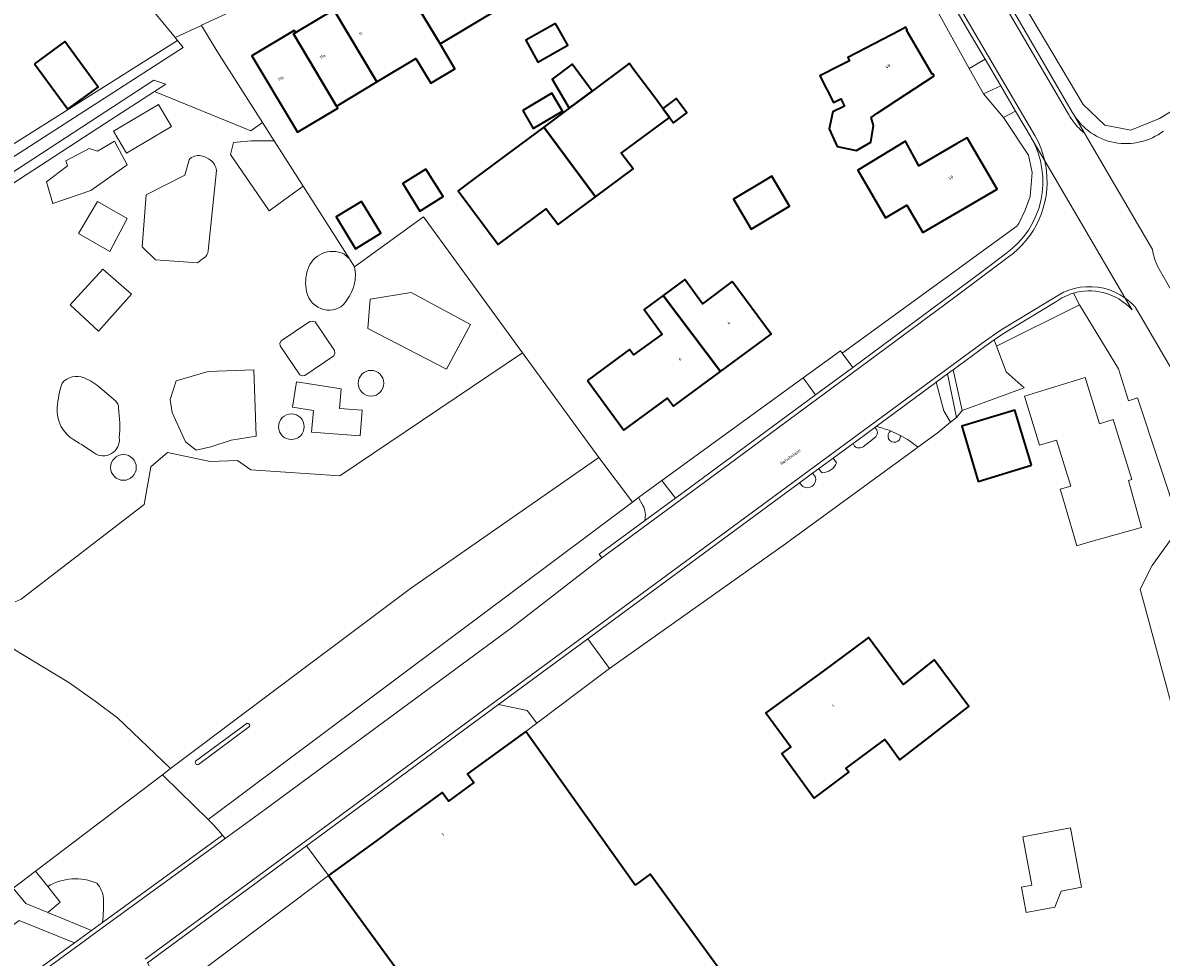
# Model space of a CAD drawing. Header units: metres. Extents: x 201541 to 204988, y 387833 to 394342.
# Tile 62 of 214: x 204120 to 204253, y 389381 to 389491. Entities that reach past the tile are written whole.
import ezdxf
from ezdxf.enums import TextEntityAlignment as Align

# ---------------------------------------------------------------- set-up
doc = ezdxf.new("R2010")
doc.units = ezdxf.units.M
doc.layers.get('Defpoints').update_dxf_attribs({"lineweight": 25})
for name, color, linetype, lineweight in [('B-WE-GR-BEPLANTING_CULTUUR_BODEMBEDEKKER-GV', 90, 'Continuous', 18), ('B-WE-GR-BEPLANTING_CULTUUR_BOSPLANTSOEN-GV', 90, 'Continuous', 18), ('B-WE-GR-GROENVOORZIENING-GV', 80, 'Continuous', 18), ('B-WE-IE-TERREINAFSCHEIDING_KUNSTMATIG_HEKWERK-G', 20, 'IE-TERREINAFSCHEIDING-KUNSTMATIG', 18), ('B-WE-IE-TERREINAFSCHEIDING_KUNSTMATIG_MUUR-G', 90, 'IE-TERREINAFSCHEIDING-KUNSTMATIG-DICHT', 18), ('B-WE-OG-BEBOUWING-GV', 7, 'Continuous', 35), ('B-WE-OG-BEBOUWING-T18', 10, 'Continuous', 18), ('B-WE-OG-TERREIN_CULTUURSCHEIDING-GV', 7, 'Continuous', 18), ('B-WE-OG-TERREIN_ERF-GV', 7, 'Continuous', 18), ('B-WE-OG-TERREIN_ONBEGROEID-GV', 7, 'Continuous', 18), ('B-WE-OG-WATER_GREPPEL-GV', 160, 'Continuous', 18), ('B-WE-VH-ONVERHARD-GV', 252, 'Continuous', 18), ('B-WE-VH-VERHARDING_ASFALT-GV', 252, 'Continuous', 18), ('B-WE-VH-VERHARDING_BETONSTRAATSTEEN-GV', 252, 'Continuous', 18), ('B-WE-VH-VERHARDING_HALFVERHARDING-GV', 252, 'Continuous', 18), ('B-WE-VH-VERHARDING_HALFVERHARDING_GRIND-GV', 252, 'Continuous', 18), ('B-WE-VH-VERHARDING_OPEN-GV', 252, 'Continuous', 18), ('B-WE-VH-VERHARDING_PUIN-GV', 252, 'Continuous', 18), ('B-WE-VH-VERHARDING_TEGEL-GV', 252, 'Continuous', 18)]:
    doc.layers.add(name, color=color, linetype=linetype, lineweight=lineweight)
doc.styles.add('NLCS-ISO-M200-T18', font='NLCS-ISO.ttf', dxfattribs={"height": 0.36})
doc.linetypes.add('IE-TERREINAFSCHEIDING-KUNSTMATIG', pattern='A,4,[82,NLCS.SHX,S=0.75,R=90,X=0,Y=0],4,-2', length=10)
doc.linetypes.add('IE-TERREINAFSCHEIDING-KUNSTMATIG-DICHT', pattern='A,8,-1,[82,NLCS.SHX,S=0.75,R=90,X=0,Y=0],-1', length=10)

msp = doc.modelspace()

# ---------------------------------------------------------------- linework, layer by layer
at = {"layer": 'B-WE-GR-BEPLANTING_CULTUUR_BODEMBEDEKKER-GV'}
for points in [[(204219.187, 389443.321), (204217.788, 389442.292), (204216.653, 389441.456)], [(204217.821, 389441.085), (204219.299, 389442.25)], [(204214.74, 389439.206), (204214.338, 389439.752), (204212.608, 389438.479)], [(204211.92, 389437.972), (204210.384, 389436.841), (204210.8, 389436.431)], [(204212.254, 389437.519), (204211.92, 389437.972)], [(204212.608, 389438.479), (204213.052, 389438.04)]]:
    msp.add_lwpolyline(points, dxfattribs=at)
for points in [[(204219.487, 389442.914, 0.1791692), (204219.187, 389443.321)], [(204221.041, 389442.918, 1.6909436), (204222.206, 389442.378)], [(204222.206, 389442.378, 0.0261126), (204221.041, 389442.918)], [(204219.299, 389442.25, 0.2651268), (204219.487, 389442.914)], [(204216.653, 389441.456, 0.5230976), (204217.821, 389441.085)], [(204213.052, 389438.04, 0.3069239), (204214.74, 389439.206)], [(204210.8, 389436.431, 0.6892069), (204212.254, 389437.519)]]:
    msp.add_lwpolyline(points, format="xyb", dxfattribs=at)
at = {"layer": 'B-WE-GR-BEPLANTING_CULTUUR_BOSPLANTSOEN-GV'}
for points in [[(204113.252, 389420.603), (204125.036, 389413.52), (204128.09, 389411.341), (204130.697, 389409.387), (204136.903, 389403.462), (204137.859, 389404.179), (204145.209, 389409.695), (204164.962, 389424.518), (204186.945, 389439.835), (204178.044, 389452.061), (204156.674, 389437.696), (204146.285, 389438.372), (204144.727, 389439.481), (204141.533, 389439.367), (204136.574, 389440.404), (204134.624, 389438.721), (204133.845, 389434.309), (204119.446, 389423.283)], [(204139.844, 389404.344), (204145.856, 389408.754)], [(204146.155, 389408.391), (204140.173, 389403.94)]]:
    msp.add_lwpolyline(points, dxfattribs=at)
msp.add_lwpolyline([(204145.209, 389409.695), (204137.859, 389404.179), (204136.903, 389403.462), (204135.959, 389402.745), (204137.947, 389400.798), (204141.29, 389397.524), (204190.869, 389434.586), (204186.945, 389439.835), (204164.962, 389424.518)], close=True, dxfattribs=at)
for points in [[(204145.856, 389408.754, -0.6074164), (204146.155, 389408.391)], [(204140.173, 389403.94, -0.7544917), (204139.844, 389404.344)]]:
    msp.add_lwpolyline(points, format="xyb", dxfattribs=at)
at = {"layer": 'B-WE-GR-GROENVOORZIENING-GV'}
msp.add_lwpolyline([(204229.39, 389445.302), (204228.353, 389450.069), (204227.7, 389449.589), (204228.727, 389444.502)], close=True, dxfattribs=at)
at = {"layer": 'B-WE-IE-TERREINAFSCHEIDING_KUNSTMATIG_HEKWERK-G'}
for points in [[(204147.67, 389478.966), (204142.338, 389487.346)], [(204136.368, 389483.464), (204135.046, 389482.604)], [(204135.046, 389482.604), (204129.198, 389478.802)], [(204149.027, 389476.834), (204147.67, 389478.966)], [(204129.198, 389478.802), (204106.616, 389464.119)], [(204152.395, 389471.54), (204149.027, 389476.834)], [(204157.818, 389463.018), (204152.395, 389471.54)], [(204178.044, 389452.061), (204166.475, 389467.951), (204158.406, 389462.094)], [(204158.406, 389462.094), (204157.818, 389463.018)], [(204186.945, 389439.835), (204178.044, 389452.061)], [(204145.209, 389409.695), (204164.962, 389424.518), (204186.945, 389439.835)], [(204113.252, 389420.603), (204125.036, 389413.52), (204128.09, 389411.341), (204130.697, 389409.387), (204136.903, 389403.462)], [(204137.859, 389404.179), (204145.209, 389409.695)], [(204136.903, 389403.462), (204137.859, 389404.179)]]:
    msp.add_lwpolyline(points, dxfattribs=at)
at = {"layer": 'B-WE-IE-TERREINAFSCHEIDING_KUNSTMATIG_MUUR-G'}
for points in [[(204230.22, 389485.288), (204226.388, 389492.157)], [(204231.882, 389482.308), (204230.22, 389485.288)], [(204210.823, 389449.121), (204194.294, 389437.112)], [(204228.727, 389444.502), (204228.05, 389443.952)], [(204228.05, 389443.952), (204226.479, 389442.677)], [(204226.479, 389442.677), (204224.242, 389441.017)], [(204224.242, 389441.017), (204224.03, 389440.859), (204209.511, 389430.273), (204208.771, 389429.718), (204188.212, 389415.16)]]:
    msp.add_lwpolyline(points, dxfattribs=at)
at = {"layer": 'B-WE-OG-BEBOUWING-GV'}
for points in [[(204170.755, 389500.983), (204165.979, 389498.12), (204167.83, 389495.021), (204165.227, 389493.45), (204168.4, 389488.144), (204175.794, 389492.577)], [(204160.845, 389495.022), (204155.994, 389492.127), (204161.014, 389483.715), (204165.578, 389486.452), (204167.311, 389483.562), (204170.129, 389485.238), (204168.4, 389488.144), (204165.227, 389493.45), (204162.704, 389491.927)], [(204161.014, 389483.715), (204155.994, 389492.127), (204151.538, 389489.468), (204151.28, 389489.314), (204156.309, 389480.894), (204156.555, 389481.041)], [(204156.309, 389480.894), (204151.28, 389489.314), (204151.538, 389489.468), (204151.373, 389489.72), (204146.411, 389486.745), (204151.354, 389478.501), (204151.759, 389477.826), (204156.459, 389480.644)], [(204181.906, 389490.543), (204178.408, 389488.586), (204179.834, 389486.036), (204183.332, 389487.993)], [(204226.129, 389484.408), (204225.981, 389484.662), (204225.883, 389484.606), (204222.887, 389489.757), (204222.975, 389489.809), (204222.807, 389490.097), (204222.122, 389489.737), (204216.051, 389486.552), (204216.243, 389486.185), (204215.079, 389485.591), (204212.763, 389484.41), (204214.351, 389481.297), (204215.209, 389481.735), (204215.64, 389480.89), (204214.303, 389480.208), (204213.852, 389478.234), (204214.813, 389476.181), (204217.047, 389475.677), (204218.719, 389476.683), (204219.06, 389478.632), (204218.76, 389479.536), (204219.46, 389480.042)], [(204121.006, 389485.832), (204124.894, 389480.515), (204128.443, 389483.109), (204124.555, 389488.426)], [(204193.715, 389481.562), (204190.941, 389485.295), (204190.52, 389485.862), (204190.351, 389485.736), (204186.19, 389482.645), (204183.498, 389480.645), (204180.518, 389478.432), (204186.564, 389470.294), (204190.947, 389473.55), (204189.575, 389475.396), (204195.194, 389479.571), (204194.418, 389480.615), (204194.299, 389480.775)], [(204186.19, 389482.645), (204183.836, 389485.781), (204181.519, 389484.042), (204183.498, 389480.645)], [(204178.055, 389480.369), (204179.299, 389478.268), (204182.716, 389480.289), (204181.472, 389482.392)], [(204194.418, 389480.615), (204195.194, 389479.571), (204195.665, 389478.937), (204197.233, 389480.101), (204195.986, 389481.779)], [(204186.564, 389470.294), (204180.518, 389478.432), (204176.038, 389475.103), (204171.954, 389472.069), (204170.517, 389471.001), (204175.191, 389464.71), (204180.81, 389468.884), (204182.182, 389467.038)], [(204224.801, 389466.114), (204233.51, 389471.173), (204229.985, 389477.19), (204228.743, 389476.462), (204224.353, 389473.891), (204222.798, 389476.768), (204217.229, 389473.398), (204220.454, 389467.845), (204220.623, 389467.943), (204222.952, 389469.296)], [(204166.758, 389473.533), (204164.042, 389471.842), (204166.052, 389468.613), (204168.768, 389470.304)], [(204206.259, 389472.143), (204202.674, 389470.019), (204204.752, 389466.512), (204209.24, 389469.172), (204207.162, 389472.678)], [(204159.239, 389469.736), (204156.261, 389467.93), (204158.514, 389464.219), (204161.491, 389466.024)], [(204202.539, 389460.397), (204199.062, 389457.794), (204196.985, 389460.632), (204194.475, 389458.768), (204201.164, 389449.856), (204207.09, 389454.225)], [(204185.617, 389448.828), (204189.892, 389443.028), (204194.957, 389446.761), (204195.665, 389445.802), (204201.164, 389449.856), (204194.475, 389458.768), (204192.236, 389457.104), (204194.333, 389454.244), (204191.002, 389451.828), (204190.549, 389452.444), (204189.968, 389452.018)], [(204237.49, 389438.934), (204235.57, 389445.352), (204229.35, 389443.492), (204231.283, 389437.029)], [(204230.047, 389410.635), (204230.182, 389410.74), (204226.125, 389416.182), (204222.526, 389413.293), (204218.479, 389418.794), (204216.611, 389417.419), (204213.146, 389414.868), (204206.481, 389409.963), (204209.383, 389406.019), (204208.317, 389405.238), (204212.093, 389399.999), (204216.161, 389403.032), (204215.827, 389403.48), (204220.377, 389406.872), (204220.708, 389406.422), (204222.134, 389404.483), (204225.358, 389406.99)], [(204191.183, 389389.83), (204178.405, 389407.809), (204171.625, 389402.851), (204172.355, 389401.852), (204169.371, 389399.67), (204168.641, 389400.668), (204162.727, 389396.343), (204161.446, 389395.382), (204155.352, 389390.96), (204192.252, 389340.372), (204213.912, 389356.148), (204216.868, 389358.301), (204192.965, 389391.127)]]:
    msp.add_lwpolyline(points, close=True, dxfattribs=at)
at = {"layer": 'B-WE-OG-TERREIN_CULTUURSCHEIDING-GV'}
for points in [[(204258.091, 389482.862), (204252.465, 389479.418), (204249.124, 389478.079), (204246.06, 389478.666), (204243.524, 389481.086), (204233.879, 389497.338), (204232.663, 389496.556), (204236.045, 389490.831), (204242.257, 389480.187)], [(204096.738, 389460.919), (204138.388, 389487.726), (204137.739, 389488.554), (204091.752, 389459.583)], [(204157.143, 389463.61), (204157.818, 389463.018), (204152.395, 389471.54), (204148.43, 389468.656), (204143.916, 389475.23), (204144.275, 389476.621), (204146.332, 389476.834), (204149.027, 389476.834), (204147.67, 389478.966), (204146.306, 389477.999), (204135.046, 389482.604), (204129.198, 389478.802), (204106.616, 389464.119)], [(204237.348, 389477.393), (204235.641, 389480.302), (204234.248, 389479.571), (204237.161, 389475.155), (204237.57, 389473.128), (204237.333, 389470.309), (204236.773, 389468.738), (204236.039, 389467.161), (204235.78, 389466.84), (204215.395, 389452.021), (204216.634, 389450.35), (204230.504, 389460.631), (204232.999, 389462.482), (204234.481, 389463.627)], [(204140.048, 389462.576), (204135.155, 389462.917), (204133.601, 389464.437), (204134.056, 389470.514), (204138.565, 389472.826), (204139.071, 389474.616)], [(204142.268, 389473.362), (204141.322, 389463.979)], [(204118.742, 389422.96), (204119.446, 389423.283), (204133.845, 389434.309), (204134.624, 389438.721), (204136.574, 389440.404), (204141.533, 389439.367), (204144.727, 389439.481), (204146.285, 389438.372), (204156.674, 389437.696), (204178.044, 389452.061), (204166.475, 389467.951), (204158.406, 389462.094)], [(204128.684, 389447.97), (204130.484, 389446.424)], [(204122.562, 389389.675), (204124.005, 389387.87), (204122.57, 389386.642)], [(204122.57, 389386.642), (204127.659, 389384.532), (204128.96, 389385.478)]]:
    msp.add_lwpolyline(points, dxfattribs=at)
for points in [[(204228.601, 389492.306), (204227.306, 389492.659), (204226.388, 389492.157), (204230.22, 389485.288), (204232.077, 389486.377), (204231.385, 389487.556)], [(204083.657, 389443.609), (204084.48, 389444.203), (204083.679, 389445.266), (204081.594, 389448.034), (204106.073, 389463.766), (204106.616, 389464.119), (204129.198, 389478.802), (204135.046, 389482.604), (204136.368, 389483.464), (204134.944, 389483.921), (204102.161, 389462.546), (204080.222, 389448.228)], [(204137.04, 389478.509), (204131.782, 389475.379), (204130.248, 389477.957), (204135.506, 389481.087)], [(204131.782, 389475.379), (204137.04, 389478.509), (204135.506, 389481.087), (204130.248, 389477.957)], [(204130.348, 389476.784), (204131.828, 389474.003), (204127.615, 389471.009), (204123.142, 389469.519), (204122.406, 389472.017), (204124.871, 389473.909), (204124.677, 389474.501), (204127.394, 389475.917), (204128.37, 389475.607)], [(204128.396, 389469.728), (204131.856, 389467.753), (204129.834, 389463.883), (204126.152, 389466)], [(204128.396, 389469.728), (204126.152, 389466), (204129.834, 389463.883), (204131.856, 389467.753)], [(204125.199, 389457.666), (204128.984, 389461.84), (204132.356, 389458.894), (204128.479, 389454.599)], [(204125.199, 389457.666), (204128.479, 389454.599), (204132.356, 389458.894), (204128.984, 389461.84)], [(204169.153, 389450.123), (204159.955, 389454.896), (204160.23, 389458.309), (204165.015, 389459.12), (204171.948, 389455.347)], [(204153.17, 389455.717), (204153.487, 389455.756), (204153.818, 389455.659), (204156.085, 389452.311), (204156.104, 389452.004), (204155.99, 389451.692), (204152.617, 389449.408), (204152.308, 389449.376), (204152.016, 389449.491), (204149.725, 389452.874), (204149.687, 389453.197), (204149.838, 389453.462)], [(204137.552, 389448.786), (204141.307, 389449.851), (204146.628, 389450.075), (204146.927, 389442.298), (204143.998, 389441.835), (204141.6, 389441.072), (204139.906, 389440.658), (204138.673, 389441.667), (204137.103, 389445.086), (204136.879, 389446.6)], [(204159.3, 389445.349), (204159.077, 389442.357), (204153.395, 389442.78), (204153.62, 389445.308), (204151.174, 389445.693), (204151.64, 389448.656), (204156.857, 389447.836), (204156.653, 389445.546)], [(204159.077, 389442.357), (204159.3, 389445.349), (204156.653, 389445.546), (204156.857, 389447.836), (204151.64, 389448.656), (204151.174, 389445.693), (204153.62, 389445.308), (204153.395, 389442.78)], [(204136.395, 389376.728), (204155.352, 389390.96), (204152.804, 389394.454), (204134.23, 389380.774), (204136.051, 389377.371)]]:
    msp.add_lwpolyline(points, close=True, dxfattribs=at)
for points in [[(204242.257, 389480.187, 0.0091262), (204242.397, 389479.948)], [(204242.397, 389479.948, 0.443596), (204252.92, 389477.966)], [(204234.481, 389463.627, 0.384907), (204237.468, 389477.188)], [(204237.468, 389477.188, 0.0051399), (204237.348, 389477.393)], [(204139.071, 389474.616, -0.2631844), (204140.499, 389475.074)], [(204140.499, 389475.074, -0.0731958), (204141.598, 389474.582)], [(204141.598, 389474.582, -0.209632), (204142.268, 389473.362)], [(204140.836, 389463.163, 0.0223861), (204140.048, 389462.576)], [(204141.322, 389463.979, -0.2228253), (204140.836, 389463.163)], [(204152.938, 389461.798, -0.4528407), (204157.143, 389463.61)], [(204152.802, 389459.22, -0.1311128), (204152.938, 389461.798)], [(204158.406, 389462.094, -0.1230349), (204158.356, 389459.981)], [(204154.826, 389457.097, -0.2833428), (204152.802, 389459.22)], [(204158.356, 389459.981, -0.1016184), (204157.3, 389457.916)], [(204157.3, 389457.916, -0.2962024), (204154.826, 389457.097)], [(204158.835, 389448.5, -1), (204161.835, 389448.5)], [(204161.835, 389448.5, 1), (204158.835, 389448.5)], [(204123.668, 389445.666, -0.058729), (204124.236, 389448.522)], [(204124.236, 389448.522, -0.3202603), (204126.815, 389449.144)], [(204126.815, 389449.144, -0.0771785), (204128.684, 389447.97)], [(204161.835, 389448.5, -1), (204158.835, 389448.5)], [(204158.835, 389448.5, 1), (204161.835, 389448.5)], [(204125.621, 389441.878, -0.284814), (204123.668, 389445.666)], [(204130.484, 389446.424, -0.2347636), (204130.826, 389445.617)], [(204130.826, 389445.617, -0.0551683), (204130.918, 389442.101)], [(204149.529, 389443.416, -1), (204152.529, 389443.416)], [(204152.529, 389443.416, 1), (204149.529, 389443.416)], [(204152.529, 389443.416, -1), (204149.529, 389443.416)], [(204149.529, 389443.416, 1), (204152.529, 389443.416)], [(204127.973, 389440.351, 0.0177002), (204125.621, 389441.878)], [(204130.918, 389442.101, -0.6464585), (204127.973, 389440.351)], [(204129.909, 389438.656, -1), (204132.909, 389438.656)], [(204132.909, 389438.656, 1), (204129.909, 389438.656)], [(204132.909, 389438.656, -1), (204129.909, 389438.656)], [(204129.909, 389438.656, 1), (204132.909, 389438.656)], [(204128.302, 389390.061, 0.2473694), (204122.562, 389389.675)], [(204129.073, 389388.307, 0.1509813), (204128.302, 389390.061)], [(204128.96, 389385.478, 0.0399503), (204129.073, 389388.307)]]:
    msp.add_lwpolyline(points, format="xyb", dxfattribs=at)
at = {"layer": 'B-WE-OG-TERREIN_ERF-GV'}
for points in [[(204194.453, 389564.485), (204197.677, 389559.557), (204204.645, 389548.906), (204208.149, 389543.551), (204211.612, 389538.257), (204213.453, 389535.443), (204219.401, 389526.352), (204218.567, 389525.809), (204217.787, 389525.309), (204222.927, 389516.648), (204223.904, 389515.131), (204226.339, 389510.942), (204229.787, 389505.009), (204229.671, 389504.506), (204232.316, 389500), (204233.879, 389497.338), (204243.524, 389481.086), (204246.06, 389478.666), (204249.124, 389478.079), (204252.465, 389479.418), (204258.091, 389482.862)], [(204091.752, 389459.583), (204137.739, 389488.554), (204137.46, 389488.909), (204137.304, 389489.098), (204130.225, 389497.703), (204128.414, 389500), (204126.204, 389502.803), (204125.584, 389503.592), (204123.158, 389501.658), (204121.578, 389503.632), (204113.468, 389497.072)], [(204161.533, 389500), (204140.534, 389490.325), (204140.516, 389490.317), (204142.338, 389487.346), (204147.67, 389478.966), (204149.027, 389476.834), (204152.395, 389471.54), (204157.818, 389463.018), (204158.406, 389462.094), (204166.475, 389467.951), (204178.044, 389452.061), (204186.945, 389439.835), (204190.869, 389434.586), (204191.25, 389434.871), (204191.588, 389435.132), (204194.294, 389437.112), (204210.823, 389449.121), (204215.186, 389452.303), (204215.395, 389452.021), (204235.78, 389466.84), (204236.039, 389467.161), (204236.773, 389468.738), (204237.333, 389470.309), (204237.57, 389473.128), (204237.161, 389475.155), (204234.248, 389479.571), (204231.882, 389482.308), (204230.22, 389485.288), (204226.388, 389492.157)], [(204175.794, 389492.577), (204168.4, 389488.144), (204170.129, 389485.238), (204167.311, 389483.562), (204165.578, 389486.452), (204161.014, 389483.715), (204156.555, 389481.041), (204156.309, 389480.894), (204156.459, 389480.644), (204151.759, 389477.826), (204151.354, 389478.501), (204146.411, 389486.745), (204151.373, 389489.72), (204151.538, 389489.468), (204155.994, 389492.127)], [(204260.718, 389385.593), (204250.218, 389424.417), (204251.606, 389427.215), (204254.879, 389431.775), (204249.908, 389446.775), (204248.839, 389446.44), (204247.667, 389450.187), (204243.12, 389457.659), (204233.417, 389452.84), (204234.556, 389449.811), (204236.662, 389447.945), (204229.39, 389445.302), (204228.727, 389444.502), (204228.05, 389443.952), (204226.479, 389442.677), (204224.242, 389441.017), (204224.03, 389440.859), (204209.511, 389430.273), (204208.771, 389429.718), (204188.212, 389415.16), (204184.781, 389412.588), (204179.691, 389408.773), (204178.405, 389407.809), (204191.183, 389389.83), (204192.965, 389391.127), (204216.868, 389358.301)], [(204118.506, 389389.495), (204121.12, 389391.48), (204135.959, 389402.745), (204136.903, 389403.462), (204130.697, 389409.387), (204128.09, 389411.341), (204125.036, 389413.52), (204113.252, 389420.603)], [(204192.252, 389340.372), (204155.352, 389390.96), (204136.395, 389376.728)]]:
    msp.add_lwpolyline(points, dxfattribs=at)
for points in [[(204181.906, 389490.543), (204183.332, 389487.993), (204179.834, 389486.036), (204178.408, 389488.586)], [(204222.887, 389489.757), (204225.883, 389484.606), (204225.981, 389484.662), (204226.129, 389484.408), (204219.46, 389480.042), (204218.76, 389479.536), (204219.06, 389478.632), (204218.719, 389476.683), (204217.047, 389475.677), (204214.813, 389476.181), (204213.852, 389478.234), (204214.303, 389480.208), (204215.64, 389480.89), (204215.209, 389481.735), (204214.351, 389481.297), (204212.763, 389484.41), (204215.079, 389485.591), (204216.243, 389486.185), (204216.051, 389486.552), (204222.122, 389489.737), (204222.807, 389490.097), (204222.975, 389489.809)], [(204121.006, 389485.832), (204124.555, 389488.426), (204128.443, 389483.109), (204124.894, 389480.515)], [(204190.941, 389485.295), (204193.715, 389481.562), (204194.299, 389480.775), (204194.418, 389480.615), (204195.986, 389481.779), (204197.233, 389480.101), (204195.665, 389478.937), (204195.194, 389479.571), (204189.575, 389475.396), (204190.947, 389473.55), (204186.564, 389470.294), (204182.182, 389467.038), (204180.81, 389468.884), (204175.191, 389464.71), (204170.517, 389471.001), (204171.954, 389472.069), (204176.038, 389475.103), (204180.518, 389478.432), (204183.498, 389480.645), (204181.519, 389484.042), (204183.836, 389485.781), (204186.19, 389482.645), (204190.351, 389485.736), (204190.52, 389485.862)], [(204178.055, 389480.369), (204181.472, 389482.392), (204182.716, 389480.289), (204179.299, 389478.268)], [(204217.229, 389473.398), (204222.798, 389476.768), (204224.353, 389473.891), (204228.743, 389476.462), (204229.985, 389477.19), (204233.51, 389471.173), (204224.801, 389466.114), (204222.952, 389469.296), (204220.623, 389467.943), (204220.454, 389467.845)], [(204166.758, 389473.533), (204168.768, 389470.304), (204166.052, 389468.613), (204164.042, 389471.842)], [(204206.259, 389472.143), (204207.162, 389472.678), (204209.24, 389469.172), (204204.752, 389466.512), (204202.674, 389470.019)], [(204159.239, 389469.736), (204161.491, 389466.024), (204158.514, 389464.219), (204156.261, 389467.93)], [(204201.164, 389449.856), (204195.665, 389445.802), (204194.957, 389446.761), (204189.892, 389443.028), (204185.617, 389448.828), (204189.968, 389452.018), (204190.549, 389452.444), (204191.002, 389451.828), (204194.333, 389454.244), (204192.236, 389457.104), (204194.475, 389458.768), (204196.985, 389460.632), (204199.062, 389457.794), (204202.539, 389460.397), (204207.09, 389454.225)], [(204242.096, 389436.467), (204240.424, 389441.863), (204238.452, 389441.252), (204236.678, 389446.977), (204243.76, 389449.171), (204245.441, 389443.746), (204247.042, 389444.242), (204249.208, 389437.251), (204248.829, 389437.134), (204250.363, 389431.655), (204250.202, 389431.61), (204244.189, 389429.927), (204244.043, 389429.882), (204242.786, 389429.492), (204241.173, 389435.123), (204240.87, 389436.137)], [(204231.283, 389437.029), (204229.35, 389443.492), (204235.57, 389445.352), (204237.49, 389438.934)], [(204222.526, 389413.293), (204226.125, 389416.182), (204230.182, 389410.74), (204230.047, 389410.635), (204225.358, 389406.99), (204222.134, 389404.483), (204220.708, 389406.422), (204220.377, 389406.872), (204215.827, 389403.48), (204216.161, 389403.032), (204212.093, 389399.999), (204208.317, 389405.238), (204209.383, 389406.019), (204206.481, 389409.963), (204213.146, 389414.868), (204216.611, 389417.419), (204218.479, 389418.794)], [(204240.956, 389389.146), (204240.225, 389387.279), (204236.877, 389386.66), (204236.335, 389389.594), (204237.54, 389389.841), (204236.495, 389395.49), (204242.071, 389396.542), (204243.355, 389389.589)]]:
    msp.add_lwpolyline(points, close=True, dxfattribs=at)
at = {"layer": 'B-WE-OG-TERREIN_ONBEGROEID-GV'}
for points in [[(204130.348, 389476.784), (204128.37, 389475.607), (204127.394, 389475.917), (204124.677, 389474.501), (204124.871, 389473.909), (204122.406, 389472.017), (204123.142, 389469.519), (204127.615, 389471.009), (204131.828, 389474.003)], [(204152.395, 389471.54), (204149.027, 389476.834), (204146.332, 389476.834), (204144.275, 389476.621), (204143.916, 389475.23), (204148.43, 389468.656)], [(204169.153, 389450.123), (204171.948, 389455.347), (204165.015, 389459.12), (204160.23, 389458.309), (204159.955, 389454.896)], [(204153.818, 389455.659), (204153.487, 389455.756), (204153.17, 389455.717), (204149.838, 389453.462), (204149.687, 389453.197), (204149.725, 389452.874), (204152.016, 389449.491), (204152.308, 389449.376), (204152.617, 389449.408), (204155.99, 389451.692), (204156.104, 389452.004), (204156.085, 389452.311)], [(204141.307, 389449.851), (204137.552, 389448.786), (204136.879, 389446.6), (204137.103, 389445.086), (204138.673, 389441.667), (204139.906, 389440.658), (204141.6, 389441.072), (204143.998, 389441.835), (204146.927, 389442.298), (204146.628, 389450.075)]]:
    msp.add_lwpolyline(points, close=True, dxfattribs=at)
for points in [[(204140.499, 389475.074, 0.2631844), (204139.071, 389474.616)], [(204141.598, 389474.582, 0.0731958), (204140.499, 389475.074)], [(204142.268, 389473.362, 0.209632), (204141.598, 389474.582)], [(204140.048, 389462.576, -0.0223861), (204140.836, 389463.163)], [(204140.836, 389463.163, 0.2228253), (204141.322, 389463.979)], [(204157.143, 389463.61, 0.4528407), (204152.938, 389461.798)], [(204152.938, 389461.798, 0.1311128), (204152.802, 389459.22)], [(204158.356, 389459.981, 0.1230349), (204158.406, 389462.094)], [(204152.802, 389459.22, 0.2833428), (204154.826, 389457.097)], [(204157.3, 389457.916, 0.1016184), (204158.356, 389459.981)], [(204154.826, 389457.097, 0.2962024), (204157.3, 389457.916)], [(204124.236, 389448.522, 0.058729), (204123.668, 389445.666)], [(204126.815, 389449.144, 0.3202603), (204124.236, 389448.522)], [(204128.684, 389447.97, 0.0771785), (204126.815, 389449.144)], [(204123.668, 389445.666, 0.284814), (204125.621, 389441.878)], [(204130.826, 389445.617, 0.2347636), (204130.484, 389446.424)], [(204130.918, 389442.101, 0.0551683), (204130.826, 389445.617)], [(204125.621, 389441.878, -0.0177002), (204127.973, 389440.351)], [(204127.973, 389440.351, 0.6464585), (204130.918, 389442.101)]]:
    msp.add_lwpolyline(points, format="xyb", dxfattribs=at)
for points in [[(204139.071, 389474.616), (204138.565, 389472.826), (204134.056, 389470.514), (204133.601, 389464.437), (204135.155, 389462.917), (204140.048, 389462.576)], [(204141.322, 389463.979), (204142.268, 389473.362)], [(204158.406, 389462.094), (204157.818, 389463.018), (204157.143, 389463.61)], [(204130.484, 389446.424), (204128.684, 389447.97)]]:
    msp.add_lwpolyline(points, dxfattribs=at)
at = {"layer": 'B-WE-OG-WATER_GREPPEL-GV'}
for points in [[(204145.856, 389408.754), (204139.844, 389404.344)], [(204140.173, 389403.94), (204146.155, 389408.391)]]:
    msp.add_lwpolyline(points, dxfattribs=at)
for points in [[(204146.155, 389408.391, 0.6074164), (204145.856, 389408.754)], [(204139.844, 389404.344, 0.7544917), (204140.173, 389403.94)]]:
    msp.add_lwpolyline(points, format="xyb", dxfattribs=at)
at = {"layer": 'B-WE-VH-ONVERHARD-GV'}
msp.add_lwpolyline([(204195.895, 389435.064), (204212.266, 389447.127), (204210.823, 389449.121), (204194.294, 389437.112)], close=True, dxfattribs=at)
at = {"layer": 'B-WE-VH-VERHARDING_ASFALT-GV'}
for points in [[(204081.803, 389720.6), (204082.383, 389719.713), (204084.281, 389716.796), (204102.317, 389689.293), (204120.691, 389661.312), (204124.546, 389655.552), (204174.869, 389578.606), (204203.101, 389535.629), (204209.013, 389526.103), (204217.355, 389512.48), (204237.901, 389477.438), (204238.27, 389476.732), (204238.586, 389476.001), (204238.848, 389475.249), (204239.054, 389474.48), (204248.437, 389458.454)], [(204241.823, 389479.938), (204237.36, 389487.586), (204235.614, 389490.578), (204232.232, 389496.303), (204230.216, 389499.748), (204227.996, 389503.543), (204227.769, 389503.894), (204224.254, 389509.754), (204221.77, 389513.894), (204220.874, 389515.389), (204215.417, 389524.487), (204215.283, 389524.704), (204214.684, 389525.675), (204211.285, 389531.184), (204210.02, 389533.216), (204208.294, 389535.988), (204207.648, 389537.025), (204206.523, 389538.831), (204204.858, 389541.38), (204201.366, 389546.721), (204198.578, 389550.989), (204194.376, 389557.394), (204191.164, 389562.291), (204184.089, 389573.076)], [(204251.635, 389464.129), (204243.69, 389477.733), (204243.246, 389478.113)], [(204133.934, 389381.177), (204231.743, 389453.186), (204233.96, 389454.746), (204241.241, 389459.127), (204241.878, 389459.384), (204242.536, 389459.579), (204243.21, 389459.711), (204243.893, 389459.778), (204244.58, 389459.78), (204245.264, 389459.717), (204245.938, 389459.589), (204246.601, 389459.397), (204247.242, 389459.141), (204247.856, 389458.826), (204248.437, 389458.454), (204239.054, 389474.48)], [(204234.779, 389463.225), (204228.402, 389458.451), (204216.558, 389449.672), (204210.172, 389444.963), (204202.79, 389439.523), (204193.48, 389432.664), (204187.295, 389428.097), (204176.893, 389420.047), (204148.023, 389398.715), (204143.303, 389395.285), (204128.2, 389384.308), (204126.241, 389382.884), (204114.714, 389374.506), (204104.098, 389366.79), (204062.607, 389335.972), (204058.22, 389332.714), (204057.862, 389332.448), (204053.392, 389329.129), (204040.512, 389319.827), (204031.527, 389313.107), (204025.532, 389308.704)], [(204249.66, 389457.356), (204250.269, 389456.288), (204260.353, 389439.038), (204264.27, 389441.247), (204253.773, 389459.443), (204252.404, 389461.821)]]:
    msp.add_lwpolyline(points, dxfattribs=at)
for points in [[(204241.97, 389479.687, -0.0047039), (204241.823, 389479.938)], [(204243.246, 389478.113, -0.0659773), (204241.97, 389479.687)], [(204239.054, 389474.48, -0.0273517), (204239.254, 389473.313)], [(204239.254, 389473.313, -0.2730928), (204234.779, 389463.225)], [(204252.404, 389461.821, -0.0802028), (204251.635, 389464.129)], [(204248.437, 389458.454, -0.0572991), (204249.66, 389457.356)]]:
    msp.add_lwpolyline(points, format="xyb", dxfattribs=at)
at = {"layer": 'B-WE-VH-VERHARDING_BETONSTRAATSTEEN-GV'}
for points in [[(204237.468, 389477.188), (204239.054, 389474.48), (204238.848, 389475.249), (204238.586, 389476.001), (204238.27, 389476.732), (204237.901, 389477.438), (204217.355, 389512.48), (204209.013, 389526.103), (204203.101, 389535.629), (204174.869, 389578.606)], [(204184.089, 389573.076), (204191.164, 389562.291), (204194.376, 389557.394), (204198.578, 389550.989), (204201.366, 389546.721), (204204.858, 389541.38), (204206.523, 389538.831), (204207.648, 389537.025), (204208.294, 389535.988), (204210.02, 389533.216), (204211.285, 389531.184), (204214.684, 389525.675), (204215.283, 389524.704), (204215.417, 389524.487), (204220.874, 389515.389), (204221.77, 389513.894), (204224.254, 389509.754), (204227.769, 389503.894), (204227.996, 389503.543), (204230.216, 389499.748), (204232.232, 389496.303), (204235.614, 389490.578), (204237.36, 389487.586), (204241.823, 389479.938)], [(204184.326, 389563.298), (204189.482, 389555.45), (204190.684, 389553.62), (204202.68, 389535.36), (204207.523, 389527.555), (204207.796, 389527.115), (204208.587, 389525.841), (204216.926, 389512.223), (204217.884, 389510.588), (204218.74, 389509.129), (204224.091, 389500), (204226.369, 389496.113), (204228.601, 389492.306), (204231.385, 389487.556), (204232.077, 389486.377), (204233.906, 389483.26), (204235.641, 389480.302), (204237.348, 389477.393)], [(204242.257, 389480.187), (204236.045, 389490.831), (204232.663, 389496.556), (204230.648, 389500), (204228.422, 389503.805), (204228.193, 389504.159), (204224.683, 389510.011)], [(204130.225, 389497.703), (204137.304, 389489.098), (204137.46, 389488.909), (204140.516, 389490.317), (204140.534, 389490.325), (204161.533, 389500)], [(204243.246, 389478.113), (204243.69, 389477.733), (204242.397, 389479.948)], [(204239.054, 389474.48), (204237.468, 389477.188)], [(204212.266, 389447.127), (204195.895, 389435.064), (204192.303, 389432.418), (204187.005, 389428.514), (204187.295, 389428.097), (204193.48, 389432.664), (204202.79, 389439.523), (204210.172, 389444.963), (204216.558, 389449.672), (204228.402, 389458.451), (204234.779, 389463.225)], [(204234.481, 389463.627), (204232.999, 389462.482), (204230.504, 389460.631), (204216.634, 389450.35), (204212.266, 389447.127)], [(204249.252, 389457.062), (204248.437, 389458.454), (204247.856, 389458.826), (204247.242, 389459.141), (204246.601, 389459.397), (204245.938, 389459.589), (204245.264, 389459.717), (204244.58, 389459.78), (204243.893, 389459.778), (204243.21, 389459.711), (204242.536, 389459.579), (204241.878, 389459.384), (204241.241, 389459.127), (204233.96, 389454.746), (204231.743, 389453.186), (204133.934, 389381.177)], [(204226.368, 389448.609), (204227.7, 389449.589), (204228.353, 389450.069), (204232.035, 389452.78), (204232.596, 389453.175), (204233.145, 389453.561), (204234.234, 389454.327), (204240.331, 389458.02)], [(204134.23, 389380.774), (204152.804, 389394.454), (204156.021, 389396.823), (204175.224, 389410.959), (204185.653, 389418.636), (204210.384, 389436.841), (204211.92, 389437.972), (204212.608, 389438.479), (204214.338, 389439.752), (204216.653, 389441.456), (204217.788, 389442.292), (204219.187, 389443.321), (204219.363, 389443.451), (204226.157, 389448.453), (204226.368, 389448.609)], [(204192.303, 389432.418), (204195.895, 389435.064), (204194.294, 389437.112), (204191.588, 389435.132), (204192.105, 389434.225)]]:
    msp.add_lwpolyline(points, dxfattribs=at)
for points in [[(204235.641, 389480.302), (204233.906, 389483.26), (204231.882, 389482.308), (204234.248, 389479.571)], [(204210.823, 389449.121), (204212.266, 389447.127), (204216.634, 389450.35), (204215.395, 389452.021), (204215.186, 389452.303)], [(204155.352, 389390.96), (204161.446, 389395.382), (204162.727, 389396.343), (204168.641, 389400.668), (204169.371, 389399.67), (204172.355, 389401.852), (204171.625, 389402.851), (204178.405, 389407.809), (204179.691, 389408.773), (204178.584, 389410.25), (204175.224, 389410.959), (204156.021, 389396.823), (204152.804, 389394.454)], [(204125.693, 389383.104), (204114.42, 389374.91), (204114.714, 389374.506), (204126.241, 389382.884), (204128.2, 389384.308), (204143.303, 389395.285), (204142.98, 389395.668), (204128.96, 389385.478), (204127.659, 389384.532)], [(204113.169, 389385.423), (204115.494, 389382.942), (204119.238, 389385.695), (204125.693, 389383.104), (204127.659, 389384.532), (204122.57, 389386.642), (204119.997, 389387.709), (204118.506, 389389.495)]]:
    msp.add_lwpolyline(points, close=True, dxfattribs=at)
for points in [[(204242.397, 389479.948, -0.0091262), (204242.257, 389480.187)], [(204241.823, 389479.938, 0.0047039), (204241.97, 389479.687)], [(204241.97, 389479.687, 0.0659773), (204243.246, 389478.113)], [(204237.468, 389477.188, -0.384907), (204234.481, 389463.627)], [(204237.348, 389477.393, -0.0051399), (204237.468, 389477.188)], [(204239.254, 389473.313, 0.0273517), (204239.054, 389474.48)], [(204234.779, 389463.225, 0.2730928), (204239.254, 389473.313)], [(204240.331, 389458.02, -0.0861288), (204242.395, 389459.024)], [(204242.395, 389459.024, -0.1295788), (204245.822, 389459.103)], [(204245.822, 389459.103, -0.1518928), (204249.252, 389457.062)], [(204192.105, 389434.225, -0.1879032), (204192.303, 389432.418)]]:
    msp.add_lwpolyline(points, format="xyb", dxfattribs=at)
at = {"layer": 'B-WE-VH-VERHARDING_HALFVERHARDING-GV'}
for points in [[(204240.331, 389458.02), (204234.234, 389454.327), (204233.145, 389453.561), (204233.417, 389452.84), (204243.12, 389457.659), (204242.395, 389459.024)], [(204142.98, 389395.668), (204142.008, 389396.821), (204141.29, 389397.524), (204137.947, 389400.798), (204135.959, 389402.745), (204121.12, 389391.48), (204122.562, 389389.675)], [(204128.96, 389385.478), (204142.98, 389395.668)]]:
    msp.add_lwpolyline(points, dxfattribs=at)
for points in [[(204242.395, 389459.024, 0.0861288), (204240.331, 389458.02)], [(204122.562, 389389.675, -0.2473694), (204128.302, 389390.061)], [(204128.302, 389390.061, -0.1509813), (204129.073, 389388.307)], [(204129.073, 389388.307, -0.0399503), (204128.96, 389385.478)]]:
    msp.add_lwpolyline(points, format="xyb", dxfattribs=at)
at = {"layer": 'B-WE-VH-VERHARDING_HALFVERHARDING_GRIND-GV'}
for points in [[(204228.727, 389444.502), (204227.7, 389449.589), (204226.368, 389448.609), (204227.244, 389445.277), (204228.05, 389443.952)], [(204121.12, 389391.48), (204118.506, 389389.495), (204119.997, 389387.709), (204122.57, 389386.642), (204124.005, 389387.87), (204122.562, 389389.675)], [(204113.169, 389385.423), (204108.77, 389382.065), (204113.347, 389376.498), (204114.42, 389374.91), (204125.693, 389383.104), (204119.238, 389385.695), (204115.494, 389382.942)]]:
    msp.add_lwpolyline(points, close=True, dxfattribs=at)
for points in [[(204219.363, 389443.451), (204219.187, 389443.321)], [(204219.299, 389442.25), (204217.821, 389441.085)], [(204185.653, 389418.636), (204188.212, 389415.16), (204208.771, 389429.718), (204209.511, 389430.273), (204224.03, 389440.859), (204224.242, 389441.017)], [(204216.653, 389441.456), (204214.338, 389439.752), (204214.74, 389439.206)], [(204213.052, 389438.04), (204212.608, 389438.479), (204211.92, 389437.972), (204212.254, 389437.519)], [(204210.8, 389436.431), (204210.384, 389436.841), (204185.653, 389418.636)]]:
    msp.add_lwpolyline(points, dxfattribs=at)
for points in [[(204219.187, 389443.321, -0.1791692), (204219.487, 389442.914)], [(204221.041, 389442.918, 0.0364601), (204219.363, 389443.451)], [(204222.206, 389442.378, -1.6909436), (204221.041, 389442.918)], [(204219.487, 389442.914, -0.2651268), (204219.299, 389442.25)], [(204224.242, 389441.017, 0.050396), (204222.206, 389442.378)], [(204217.821, 389441.085, -0.5230976), (204216.653, 389441.456)], [(204214.74, 389439.206, -0.3069239), (204213.052, 389438.04)], [(204212.254, 389437.519, -0.6892069), (204210.8, 389436.431)]]:
    msp.add_lwpolyline(points, format="xyb", dxfattribs=at)
at = {"layer": 'B-WE-VH-VERHARDING_OPEN-GV'}
for points in [[(204231.882, 389482.308), (204233.906, 389483.26), (204232.077, 389486.377), (204230.22, 389485.288)], [(204232.596, 389453.175), (204232.035, 389452.78), (204228.353, 389450.069), (204229.39, 389445.302), (204236.662, 389447.945), (204234.556, 389449.811), (204233.417, 389452.84), (204233.145, 389453.561)], [(204184.781, 389412.588), (204188.212, 389415.16), (204185.653, 389418.636), (204175.224, 389410.959), (204178.584, 389410.25), (204179.691, 389408.773)]]:
    msp.add_lwpolyline(points, close=True, dxfattribs=at)
for points in [[(204226.479, 389442.677), (204228.05, 389443.952), (204227.244, 389445.277), (204226.368, 389448.609), (204226.157, 389448.453), (204219.363, 389443.451)], [(204224.242, 389441.017), (204226.479, 389442.677)]]:
    msp.add_lwpolyline(points, dxfattribs=at)
for points in [[(204219.363, 389443.451, -0.0364601), (204221.041, 389442.918)], [(204221.041, 389442.918, -0.0261126), (204222.206, 389442.378)], [(204222.206, 389442.378, -0.050396), (204224.242, 389441.017)]]:
    msp.add_lwpolyline(points, format="xyb", dxfattribs=at)
at = {"layer": 'B-WE-VH-VERHARDING_PUIN-GV'}
for points in [[(204192.105, 389434.225), (204191.588, 389435.132), (204191.25, 389434.871), (204190.869, 389434.586), (204141.29, 389397.524), (204142.008, 389396.821), (204142.98, 389395.668), (204143.303, 389395.285), (204148.023, 389398.715), (204176.893, 389420.047), (204187.295, 389428.097)], [(204187.295, 389428.097), (204187.005, 389428.514), (204192.303, 389432.418)]]:
    msp.add_lwpolyline(points, dxfattribs=at)
msp.add_lwpolyline([(204192.303, 389432.418, 0.1879032), (204192.105, 389434.225)], format="xyb", dxfattribs=at)
at = {"layer": 'B-WE-VH-VERHARDING_TEGEL-GV'}
msp.add_lwpolyline([(204080.823, 389450.511), (204078.655, 389449.117), (204078.255, 389448.86), (204082.639, 389442.874), (204083.657, 389443.609), (204080.222, 389448.228), (204102.161, 389462.546), (204134.944, 389483.921), (204136.368, 389483.464), (204135.046, 389482.604), (204146.306, 389477.999), (204147.67, 389478.966), (204142.338, 389487.346), (204140.516, 389490.317), (204137.46, 389488.909), (204137.739, 389488.554), (204138.388, 389487.726), (204096.738, 389460.919), (204080.828, 389450.51)], close=True, dxfattribs=at)

# ---------------------------------------------------------------- texts
at = {"layer": 'B-WE-OG-BEBOUWING-T18', "style": 'NLCS-ISO-M200-T18'}
for s, rotation, p in [('11', 30.8, (204159.136, 389489.344)), ('11a', 30.8, (204154.672, 389486.68)), ('48', 30.1, (204220.715, 389485.535)), ('11b', 30.9, (204149.802, 389484.114)), ('50', 30.3, (204228.083, 389472.523)), ('4', 36.4, (204202.143, 389455.548)), ('6', 36.4, (204196.425, 389451.332)), ('1', 36.3, (204214.342, 389410.782)), ('3', 36.1, (204168.724, 389395.773))]:
    msp.add_text(s, height=0.36, rotation=rotation, dxfattribs=at).set_placement(p, align=Align.MIDDLE)
at = {"layer": 'Defpoints', "color": 250, "style": 'NLCS-ISO-M200-T18'}
msp.add_text('Nehobolaan', height=0.36, rotation=36.3, dxfattribs=at).set_placement((204209.321, 389439.886), align=Align.MIDDLE)

doc.saveas('drawing.dxf')
